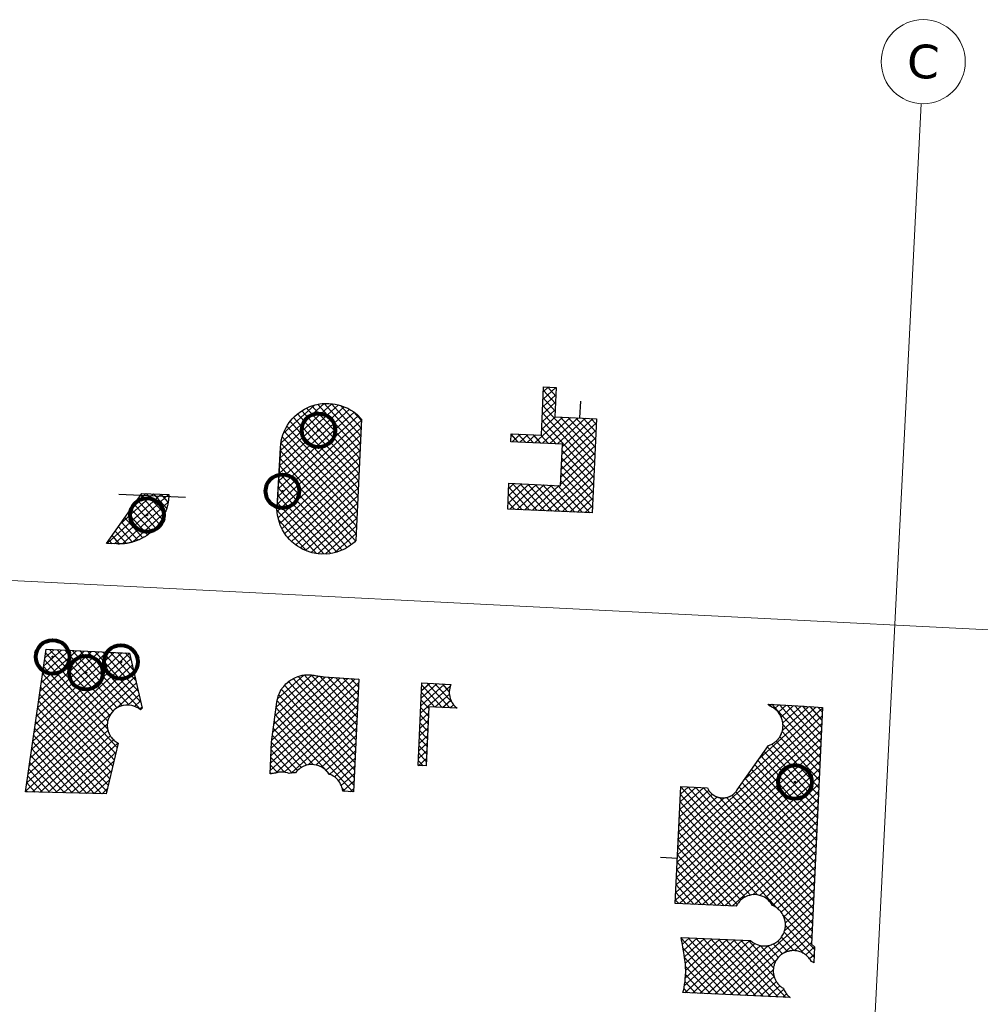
# Model space of a CAD drawing. Header units: millimetres. Extents: x 32690613 to 32693005, y 5343747 to 5344571.
# Tile 9 of 10: x 32692709 to 32692823, y 5344414 to 5344531. Entities that reach past the tile are written whole.
import ezdxf

# ---------------------------------------------------------------- set-up
doc = ezdxf.new("R2010")
doc.units = ezdxf.units.MM
doc.header["$LTSCALE"] = 20
doc.layers.get('0').update_dxf_attribs({"lineweight": 18})
doc.layers.get('DEFPOINTS').update_dxf_attribs({"color": 11, "lineweight": 18})
doc.layers.add('Inf-Bäume möglich_Schraff', color=3, linetype='Continuous')
doc.layers.add('Inf-Bäume möglich_Umriss', color=210, linetype='Continuous')
doc.styles.add('Verdana', font='verdana.ttf')
pattern_1 = [(42.339426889, (28434719.5248, -168960.66456), (-0.4276860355, 0.46937155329), []), (132.339426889, (28434719.5248, -168960.66456), (-0.46937155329, -0.4276860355), [])]

# ---------------------------------------------------------------- blocks, each defined once
blk = doc.blocks.new('Möglicher Baum')
at = {"lineweight": 80}
blk.add_circle((0, 0), 2, dxfattribs=at)
blk.add_circle((0, 0), 0.1)
blk = doc.blocks.new('A$C78070446')
for p, q in [((4470104.68, 5343035.69), (4470092.34, 5342898.17)), ((4469505.56, 5343027.12), (4470255.14, 5342959.86))]:
    blk.add_line(p, q)
blk.add_circle((4470105.13, 5343040.67), 5)
at = {"insert": (4470105.13, 5343040.67), "char_height": 4, "attachment_point": 5, "rotation": 354.86, "line_spacing_factor": 0.252012, "style": 'Verdana'}
blk.add_mtext('C', dxfattribs=at)

msp = doc.modelspace()

# ---------------------------------------------------------------- hatches: boundary and pattern name
at = {"layer": 'Inf-Bäume möglich_Schraff'}
h = msp.add_hatch(dxfattribs=at)
h.set_pattern_fill('ANSI37', color=256, scale=0.2, angle=2.2375)
h.set_pattern_definition(pattern_1)
h.paths.add_polyline_path([(32692770.84, 5344487.61), (32692772.34, 5344487.54), (32692772.18, 5344484.06), (32692777.14, 5344483.83), (32692776.62, 5344472.64), (32692766.57, 5344473.1), (32692766.71, 5344476.16), (32692772.86, 5344475.87), (32692773.09, 5344480.81), (32692766.94, 5344481.1), (32692766.98, 5344482.04), (32692770.57, 5344481.88)])
h = msp.add_hatch(dxfattribs=at)
h.set_pattern_fill('ANSI37', color=256, scale=0.2, angle=2.2375)
h.set_pattern_definition(pattern_1)
edge = h.paths.add_edge_path()
edge.add_line((32692748.51, 5344469.34), (32692748.35, 5344469.16))
edge.add_line((32692748.35, 5344469.16), (32692748.14, 5344468.98))
edge.add_line((32692748.14, 5344468.98), (32692747.9, 5344468.79))
edge.add_line((32692747.9, 5344468.79), (32692747.61, 5344468.6))
edge.add_line((32692747.61, 5344468.6), (32692747.25, 5344468.38))
edge.add_line((32692747.25, 5344468.38), (32692746.96, 5344468.24))
edge.add_line((32692746.96, 5344468.24), (32692746.54, 5344468.07))
edge.add_line((32692746.54, 5344468.07), (32692746.25, 5344467.97))
edge.add_line((32692746.25, 5344467.97), (32692745.78, 5344467.85))
edge.add_line((32692745.78, 5344467.85), (32692745.44, 5344467.79))
edge.add_line((32692745.44, 5344467.79), (32692745, 5344467.75))
edge.add_line((32692745, 5344467.75), (32692744.63, 5344467.76))
edge.add_line((32692744.63, 5344467.76), (32692744.4, 5344467.74))
edge.add_line((32692744.4, 5344467.74), (32692744.06, 5344467.77))
edge.add_line((32692744.06, 5344467.77), (32692743.75, 5344467.81))
edge.add_line((32692743.75, 5344467.81), (32692743.57, 5344467.84))
edge.add_line((32692743.57, 5344467.84), (32692743.31, 5344467.9))
edge.add_line((32692743.31, 5344467.9), (32692743.09, 5344467.96))
edge.add_line((32692743.09, 5344467.96), (32692742.77, 5344468.07))
edge.add_line((32692742.77, 5344468.07), (32692742.44, 5344468.2))
edge.add_line((32692742.44, 5344468.2), (32692742.16, 5344468.33))
edge.add_line((32692742.16, 5344468.33), (32692741.87, 5344468.52))
edge.add_line((32692741.87, 5344468.52), (32692741.57, 5344468.68))
edge.add_line((32692741.57, 5344468.68), (32692741.31, 5344468.87))
edge.add_line((32692741.31, 5344468.87), (32692740.92, 5344469.2))
edge.add_line((32692740.92, 5344469.2), (32692740.63, 5344469.48))
edge.add_line((32692740.63, 5344469.48), (32692740.4, 5344469.74))
edge.add_line((32692740.4, 5344469.74), (32692740.25, 5344469.93))
edge.add_line((32692740.25, 5344469.93), (32692740.05, 5344470.22))
edge.add_line((32692740.05, 5344470.22), (32692739.93, 5344470.41))
edge.add_line((32692739.93, 5344470.41), (32692739.81, 5344470.62))
edge.add_line((32692739.81, 5344470.62), (32692739.68, 5344470.87))
edge.add_line((32692739.68, 5344470.87), (32692739.54, 5344471.19))
edge.add_line((32692739.54, 5344471.19), (32692739.43, 5344471.5))
edge.add_line((32692739.43, 5344471.5), (32692739.35, 5344471.76))
edge.add_line((32692739.35, 5344471.76), (32692739.27, 5344472.07))
edge.add_line((32692739.27, 5344472.07), (32692739.21, 5344472.39))
edge.add_line((32692739.21, 5344472.39), (32692739.18, 5344472.65))
edge.add_line((32692739.18, 5344472.65), (32692739.14, 5344473.13))
edge.add_line((32692739.14, 5344473.13), (32692739.16, 5344473.34))
edge.add_line((32692739.16, 5344473.34), (32692739.56, 5344480.39))
edge.add_line((32692739.56, 5344480.39), (32692739.66, 5344481.19))
edge.add_line((32692739.66, 5344481.19), (32692739.76, 5344481.63))
edge.add_line((32692739.76, 5344481.63), (32692739.86, 5344481.93))
edge.add_line((32692739.86, 5344481.93), (32692740.03, 5344482.39))
edge.add_line((32692740.03, 5344482.39), (32692740.19, 5344482.71))
edge.add_line((32692740.19, 5344482.71), (32692740.4, 5344483.08))
edge.add_line((32692740.4, 5344483.08), (32692740.61, 5344483.39))
edge.add_line((32692740.61, 5344483.39), (32692740.95, 5344483.81))
edge.add_line((32692740.95, 5344483.81), (32692741.23, 5344484.1))
edge.add_line((32692741.23, 5344484.1), (32692741.54, 5344484.38))
edge.add_line((32692741.54, 5344484.38), (32692741.97, 5344484.7))
edge.add_line((32692741.97, 5344484.7), (32692742.43, 5344484.98))
edge.add_line((32692742.43, 5344484.98), (32692743.04, 5344485.27))
edge.add_line((32692743.04, 5344485.27), (32692743.67, 5344485.48))
edge.add_line((32692743.67, 5344485.48), (32692744.22, 5344485.59))
edge.add_line((32692744.22, 5344485.59), (32692744.52, 5344485.63))
edge.add_line((32692744.52, 5344485.63), (32692744.82, 5344485.65))
edge.add_line((32692744.82, 5344485.65), (32692745.32, 5344485.63))
edge.add_line((32692745.32, 5344485.63), (32692745.76, 5344485.61))
edge.add_line((32692745.76, 5344485.61), (32692746.06, 5344485.57))
edge.add_line((32692746.06, 5344485.57), (32692746.41, 5344485.49))
edge.add_line((32692746.41, 5344485.49), (32692746.83, 5344485.37))
edge.add_line((32692746.83, 5344485.37), (32692747.22, 5344485.22))
edge.add_line((32692747.22, 5344485.22), (32692747.56, 5344485.07))
edge.add_line((32692747.56, 5344485.07), (32692747.91, 5344484.87))
edge.add_line((32692747.91, 5344484.87), (32692748.27, 5344484.64))
edge.add_line((32692748.27, 5344484.64), (32692748.72, 5344484.28))
edge.add_line((32692748.72, 5344484.28), (32692749.14, 5344483.82))
edge.add_line((32692749.14, 5344483.82), (32692749.19, 5344483.82))
edge.add_line((32692749.18, 5344483.77), (32692748.51, 5344469.34))
h = msp.add_hatch(dxfattribs=at)
h.set_pattern_fill('ANSI37', color=256, scale=0.2, angle=2.2375)
h.set_pattern_definition(pattern_1)
h.paths.add_polyline_path([(32692723.07, 5344474.96), (32692726.3, 5344474.81), (32692726.29, 5344474.57), (32692726.28, 5344474.46), (32692726.27, 5344474.35), (32692726.26, 5344474.23), (32692726.24, 5344474.09), (32692726.23, 5344473.98), (32692726.21, 5344473.88), (32692726.19, 5344473.75), (32692726.17, 5344473.66), (32692726.13, 5344473.5), (32692726.11, 5344473.4), (32692726.09, 5344473.34), (32692726.06, 5344473.24), (32692726.04, 5344473.17), (32692726.02, 5344473.11), (32692726, 5344473.03), (32692725.97, 5344472.96), (32692725.95, 5344472.89), (32692725.92, 5344472.82), (32692725.9, 5344472.75), (32692725.87, 5344472.67), (32692725.83, 5344472.59), (32692725.81, 5344472.53), (32692725.76, 5344472.43), (32692725.73, 5344472.36), (32692725.7, 5344472.29), (32692725.66, 5344472.22), (32692725.62, 5344472.14), (32692725.58, 5344472.05), (32692725.53, 5344471.97), (32692725.47, 5344471.86), (32692725.41, 5344471.78), (32692725.34, 5344471.66), (32692725.25, 5344471.52), (32692725.14, 5344471.36), (32692725.03, 5344471.22), (32692724.93, 5344471.1), (32692724.85, 5344471.01), (32692724.76, 5344470.91), (32692724.67, 5344470.8), (32692724.56, 5344470.69), (32692724.45, 5344470.58), (32692724.34, 5344470.48), (32692724.13, 5344470.3), (32692723.99, 5344470.19), (32692723.87, 5344470.1), (32692723.87, 5344470.1), (32692723.74, 5344470.01), (32692723.69, 5344469.97), (32692723.61, 5344469.92), (32692723.55, 5344469.88), (32692723.5, 5344469.85), (32692723.43, 5344469.8), (32692723.37, 5344469.77), (32692723.31, 5344469.74), (32692723.2, 5344469.68), (32692723.11, 5344469.62), (32692723.06, 5344469.6), (32692722.98, 5344469.56), (32692722.89, 5344469.52), (32692722.83, 5344469.49), (32692722.75, 5344469.45), (32692722.68, 5344469.42), (32692722.62, 5344469.4), (32692722.54, 5344469.36), (32692722.41, 5344469.31), (32692722.3, 5344469.27), (32692722.23, 5344469.25), (32692722.15, 5344469.23), (32692722.06, 5344469.2), (32692721.93, 5344469.16), (32692721.82, 5344469.13), (32692721.72, 5344469.11), (32692721.65, 5344469.09), (32692721.56, 5344469.07), (32692721.47, 5344469.05), (32692721.37, 5344469.03), (32692721.28, 5344469.02), (32692721.18, 5344469), (32692721.08, 5344468.99), (32692721, 5344468.98), (32692720.93, 5344468.97), (32692720.8, 5344468.96), (32692720.72, 5344468.96), (32692720.61, 5344468.95), (32692720.52, 5344468.95), (32692720.47, 5344468.95), (32692720.39, 5344468.94), (32692720.3, 5344468.94), (32692720.24, 5344468.95), (32692720.14, 5344468.95), (32692720.07, 5344468.95), (32692718.88, 5344469.01)])
h = msp.add_hatch(dxfattribs=at)
h.set_pattern_fill('ANSI37', color=256, scale=0.2, angle=2.2375)
h.set_pattern_definition(pattern_1)
h.paths.add_polyline_path([(32692711.7, 5344456.42), (32692721.63, 5344455.96), (32692723.14, 5344449.44), (32692722.91, 5344449.24), (32692722.68, 5344449.41), (32692722.42, 5344449.55), (32692722.14, 5344449.67), (32692721.91, 5344449.73), (32692721.5, 5344449.79), (32692721.18, 5344449.79), (32692720.88, 5344449.74), (32692720.6, 5344449.66), (32692720.36, 5344449.57), (32692720.15, 5344449.46), (32692719.96, 5344449.33), (32692719.8, 5344449.21), (32692719.71, 5344449.13), (32692719.55, 5344448.96), (32692719.4, 5344448.75), (32692719.28, 5344448.57), (32692719.18, 5344448.35), (32692719.09, 5344448.12), (32692719.01, 5344447.82), (32692718.99, 5344447.6), (32692718.98, 5344447.5), (32692718.98, 5344447.42), (32692718.98, 5344447.31), (32692718.98, 5344447.19), (32692719, 5344447.07), (32692719.01, 5344446.97), (32692719.03, 5344446.86), (32692719.07, 5344446.74), (32692719.1, 5344446.62), (32692719.14, 5344446.53), (32692719.19, 5344446.4), (32692719.23, 5344446.31), (32692719.27, 5344446.25), (32692719.31, 5344446.17), (32692719.35, 5344446.1), (32692719.4, 5344446.03), (32692719.48, 5344445.92), (32692719.57, 5344445.81), (32692719.66, 5344445.72), (32692719.74, 5344445.64), (32692719.8, 5344445.58), (32692719.91, 5344445.49), (32692720.02, 5344445.42), (32692720.02, 5344445.42), (32692720.14, 5344445.34), (32692720.27, 5344445.26), (32692718.84, 5344439.24), (32692709.25, 5344439.48)])
h = msp.add_hatch(dxfattribs=at)
h.set_pattern_fill('ANSI37', color=256, scale=0.2, angle=2.2375)
h.set_pattern_definition(pattern_1)
h.paths.add_polyline_path([(32692748.25, 5344439.46), (32692746.97, 5344439.54), (32692746.94, 5344439.7), (32692746.92, 5344439.83), (32692746.86, 5344440.05), (32692746.8, 5344440.21), (32692746.71, 5344440.4), (32692746.6, 5344440.58), (32692746.49, 5344440.75), (32692746.36, 5344440.91), (32692746.24, 5344441.04), (32692746.09, 5344441.17), (32692745.98, 5344441.26), (32692745.83, 5344441.36), (32692745.68, 5344441.45), (32692745.51, 5344441.54), (32692745.29, 5344441.55), (32692745.24, 5344441.69), (32692745.21, 5344441.74), (32692745.13, 5344441.83), (32692745.08, 5344441.9), (32692745, 5344441.98), (32692744.92, 5344442.06), (32692744.86, 5344442.12), (32692744.75, 5344442.21), (32692744.62, 5344442.3), (32692744.52, 5344442.37), (32692744.4, 5344442.44), (32692744.28, 5344442.5), (32692744.13, 5344442.56), (32692744, 5344442.6), (32692743.84, 5344442.65), (32692743.57, 5344442.7), (32692743.39, 5344442.71), (32692743.13, 5344442.71), (32692742.82, 5344442.67), (32692742.54, 5344442.6), (32692742.27, 5344442.49), (32692741.92, 5344442.29), (32692741.77, 5344442.18), (32692741.61, 5344442.04), (32692741.46, 5344441.88), (32692741.34, 5344441.72), (32692741.13, 5344441.73), (32692741, 5344441.72), (32692740.77, 5344441.7), (32692740.59, 5344441.66), (32692740.38, 5344441.73), (32692740.16, 5344441.78), (32692740.03, 5344441.8), (32692739.9, 5344441.82), (32692739.82, 5344441.82), (32692739.67, 5344441.82), (32692739.53, 5344441.82), (32692739.38, 5344441.8), (32692739.23, 5344441.77), (32692739.11, 5344441.75), (32692739.02, 5344441.72), (32692738.98, 5344441.71), (32692738.9, 5344441.68), (32692738.83, 5344441.68), (32692738.7, 5344441.67), (32692738.64, 5344441.66), (32692738.6, 5344441.66), (32692738.54, 5344441.65), (32692738.49, 5344441.64), (32692738.45, 5344441.63), (32692738.4, 5344441.62), (32692738.36, 5344441.61), (32692738.33, 5344441.6), (32692738.51, 5344445.37), (32692739.14, 5344450.13), (32692739.18, 5344450.39), (32692739.23, 5344450.61), (32692739.3, 5344450.84), (32692739.38, 5344451.06), (32692739.45, 5344451.22), (32692739.54, 5344451.42), (32692739.65, 5344451.59), (32692739.65, 5344451.61), (32692739.74, 5344451.75), (32692739.83, 5344451.87), (32692739.94, 5344452.02), (32692740.07, 5344452.17), (32692740.19, 5344452.3), (32692740.35, 5344452.45), (32692740.5, 5344452.57), (32692740.64, 5344452.68), (32692740.76, 5344452.76), (32692740.9, 5344452.85), (32692741.03, 5344452.92), (32692741.12, 5344452.97), (32692741.28, 5344453.05), (32692741.62, 5344453.19), (32692741.89, 5344453.28), (32692742.13, 5344453.33), (32692742.29, 5344453.36), (32692742.45, 5344453.38), (32692742.6, 5344453.4), (32692742.72, 5344453.4), (32692742.84, 5344453.4), (32692742.96, 5344453.4), (32692743.08, 5344453.39), (32692743.21, 5344453.38), (32692743.31, 5344453.36), (32692743.42, 5344453.35), (32692743.53, 5344453.33), (32692743.66, 5344453.31), (32692743.81, 5344453.28), (32692743.98, 5344453.26), (32692744.08, 5344453.24), (32692744.25, 5344453.22), (32692744.37, 5344453.2), (32692744.51, 5344453.17), (32692744.63, 5344453.16), (32692744.74, 5344453.14), (32692748.87, 5344452.89)])
h = msp.add_hatch(dxfattribs=at)
h.set_pattern_fill('ANSI37', color=256, scale=0.2, angle=2.2375)
h.set_pattern_definition(pattern_1)
h.paths.add_polyline_path([(32692756.36, 5344452.42), (32692759.82, 5344452.25), (32692759.72, 5344451.99), (32692759.64, 5344451.62), (32692759.63, 5344451.41), (32692759.63, 5344451.17), (32692759.67, 5344450.83), (32692759.74, 5344450.56), (32692759.85, 5344450.28), (32692759.97, 5344450.06), (32692760.12, 5344449.84), (32692760.28, 5344449.65), (32692760.55, 5344449.41), (32692757.19, 5344449.57), (32692756.87, 5344442.55), (32692755.91, 5344442.59)])
h = msp.add_hatch(dxfattribs=at)
h.set_pattern_fill('ANSI37', color=256, scale=0.2, angle=2.2375)
h.set_pattern_definition(pattern_1)
h.paths.add_polyline_path([(32692797.53, 5344449.91), (32692801.75, 5344449.65), (32692801.85, 5344449.63), (32692801.94, 5344449.62), (32692802.01, 5344449.61), (32692802.08, 5344449.61), (32692802.15, 5344449.6), (32692802.23, 5344449.6), (32692802.31, 5344449.6), (32692802.42, 5344449.61), (32692803.99, 5344449.51), (32692802.69, 5344421.37), (32692803.02, 5344421.05), (32692802.94, 5344419.16), (32692802.82, 5344419.22), (32692802.66, 5344419.29), (32692802.55, 5344419.49), (32692802.45, 5344419.63), (32692802.35, 5344419.76), (32692802.21, 5344419.91), (32692802.13, 5344419.98), (32692802.03, 5344420.07), (32692801.92, 5344420.15), (32692801.84, 5344420.21), (32692801.66, 5344420.31), (32692801.58, 5344420.36), (32692801.48, 5344420.4), (32692801.33, 5344420.46), (32692801.21, 5344420.5), (32692801.09, 5344420.53), (32692800.95, 5344420.56), (32692800.83, 5344420.58), (32692800.75, 5344420.59), (32692800.64, 5344420.6), (32692800.51, 5344420.6), (32692800.41, 5344420.6), (32692800.28, 5344420.59), (32692800.19, 5344420.58), (32692800.12, 5344420.57), (32692800.05, 5344420.55), (32692799.97, 5344420.54), (32692799.89, 5344420.51), (32692799.79, 5344420.49), (32692799.7, 5344420.46), (32692799.63, 5344420.43), (32692799.54, 5344420.39), (32692799.47, 5344420.36), (32692799.41, 5344420.32), (32692799.34, 5344420.29), (32692799.22, 5344420.22), (32692799.12, 5344420.15), (32692799.04, 5344420.09), (32692798.97, 5344420.03), (32692798.9, 5344419.97), (32692798.81, 5344419.88), (32692798.74, 5344419.8), (32692798.67, 5344419.73), (32692798.61, 5344419.64), (32692798.52, 5344419.52), (32692798.49, 5344419.47), (32692798.46, 5344419.42), (32692798.43, 5344419.37), (32692798.39, 5344419.3), (32692798.35, 5344419.21), (32692798.3, 5344419.1), (32692798.27, 5344419.02), (32692798.24, 5344418.95), (32692798.22, 5344418.85), (32692798.19, 5344418.75), (32692798.17, 5344418.67), (32692798.16, 5344418.61), (32692798.15, 5344418.52), (32692798.14, 5344418.43), (32692798.13, 5344418.31), (32692798.13, 5344418.21), (32692798.13, 5344418.13), (32692798.13, 5344418.05), (32692798.14, 5344417.9), (32692798.16, 5344417.81), (32692798.18, 5344417.71), (32692798.2, 5344417.61), (32692798.24, 5344417.48), (32692798.28, 5344417.35), (32692798.35, 5344417.19), (32692798.4, 5344417.09), (32692798.43, 5344417.03), (32692798.49, 5344416.94), (32692798.55, 5344416.84), (32692798.59, 5344416.78), (32692798.67, 5344416.67), (32692798.74, 5344416.59), (32692798.85, 5344416.48), (32692798.92, 5344416.42), (32692799, 5344416.35), (32692799.08, 5344416.29), (32692799.15, 5344416.23), (32692799.22, 5344416.19), (32692799.33, 5344416.12), (32692799.4, 5344415.97), (32692799.4, 5344415.97), (32692799.47, 5344415.81), (32692799.53, 5344415.71), (32692799.61, 5344415.58), (32692799.67, 5344415.5), (32692799.75, 5344415.4), (32692799.84, 5344415.3), (32692799.94, 5344415.19), (32692800.01, 5344415.13), (32692800.08, 5344415.07), (32692800.15, 5344415.02), (32692787.4, 5344415.61), (32692787.49, 5344415.99), (32692787.54, 5344416.22), (32692787.58, 5344416.62), (32692787.65, 5344416.93), (32692787.67, 5344417.2), (32692787.71, 5344417.66), (32692787.71, 5344417.7), (32692787.72, 5344418.05), (32692787.72, 5344418.26), (32692787.71, 5344418.52), (32692787.7, 5344418.74), (32692787.68, 5344419.01), (32692787.65, 5344419.28), (32692787.63, 5344419.5), (32692787.59, 5344419.75), (32692787.49, 5344420.37), (32692787.42, 5344420.77), (32692787.37, 5344421.05), (32692787.33, 5344421.29), (32692787.29, 5344421.58), (32692787.24, 5344421.84), (32692787.19, 5344422.17), (32692795.42, 5344421.79), (32692795.72, 5344421.57), (32692796.01, 5344421.41), (32692796.2, 5344421.32), (32692796.33, 5344421.28), (32692796.55, 5344421.22), (32692796.74, 5344421.19), (32692796.96, 5344421.18), (32692797.1, 5344421.16), (32692797.28, 5344421.17), (32692797.46, 5344421.19), (32692797.58, 5344421.22), (32692797.77, 5344421.26), (32692797.9, 5344421.3), (32692798.02, 5344421.35), (32692798.17, 5344421.41), (32692798.3, 5344421.48), (32692798.45, 5344421.57), (32692798.55, 5344421.64), (32692798.68, 5344421.74), (32692798.75, 5344421.8), (32692798.83, 5344421.88), (32692798.9, 5344421.96), (32692798.98, 5344422.04), (32692799.06, 5344422.13), (32692799.12, 5344422.23), (32692799.2, 5344422.34), (32692799.27, 5344422.47), (32692799.33, 5344422.58), (32692799.38, 5344422.69), (32692799.41, 5344422.75), (32692799.44, 5344422.86), (32692799.48, 5344422.96), (32692799.51, 5344423.09), (32692799.53, 5344423.2), (32692799.55, 5344423.3), (32692799.57, 5344423.42), (32692799.57, 5344423.55), (32692799.58, 5344423.67), (32692799.57, 5344423.78), (32692799.57, 5344423.9), (32692799.55, 5344424.01), (32692799.54, 5344424.1), (32692799.52, 5344424.18), (32692799.5, 5344424.28), (32692799.47, 5344424.39), (32692799.44, 5344424.48), (32692799.4, 5344424.59), (32692799.37, 5344424.65), (32692799.33, 5344424.74), (32692799.28, 5344424.85), (32692799.23, 5344424.94), (32692799.17, 5344425.03), (32692799.1, 5344425.13), (32692799.02, 5344425.24), (32692798.95, 5344425.32), (32692798.88, 5344425.4), (32692798.81, 5344425.46), (32692798.72, 5344425.55), (32692798.64, 5344425.61), (32692798.55, 5344425.68), (32692798.45, 5344425.75), (32692798.35, 5344425.81), (32692798.24, 5344425.88), (32692798.14, 5344425.93), (32692798.04, 5344425.97), (32692797.91, 5344426.18), (32692797.8, 5344426.34), (32692797.69, 5344426.46), (32692797.53, 5344426.63), (32692797.37, 5344426.76), (32692797.37, 5344426.76), (32692797.09, 5344426.95), (32692796.89, 5344427.05), (32692796.67, 5344427.13), (32692796.23, 5344427.24), (32692795.88, 5344427.26), (32692795.53, 5344427.23), (32692795.29, 5344427.17), (32692795.07, 5344427.1), (32692794.85, 5344427.01), (32692794.68, 5344426.92), (32692794.68, 5344426.92), (32692794.49, 5344426.79), (32692794.42, 5344426.74), (32692794.36, 5344426.68), (32692794.24, 5344426.58), (32692794.18, 5344426.52), (32692794.12, 5344426.45), (32692794.06, 5344426.39), (32692794, 5344426.3), (32692793.93, 5344426.21), (32692793.88, 5344426.14), (32692793.83, 5344426.05), (32692793.8, 5344425.99), (32692793.8, 5344425.96), (32692793.8, 5344425.99), (32692793.78, 5344425.96), (32692793.77, 5344425.94), (32692793.75, 5344425.91), (32692793.74, 5344425.87), (32692786.49, 5344426.21), (32692787.14, 5344440.11), (32692790.3, 5344439.96), (32692790.38, 5344439.79), (32692790.44, 5344439.7), (32692790.49, 5344439.61), (32692790.57, 5344439.52), (32692790.64, 5344439.43), (32692790.79, 5344439.28), (32692790.87, 5344439.2), (32692791.06, 5344439.08), (32692791.07, 5344439.08), (32692791.1, 5344439.04), (32692791.15, 5344439.01), (32692791.18, 5344438.99), (32692791.21, 5344438.98), (32692791.24, 5344438.96), (32692791.31, 5344438.93), (32692791.35, 5344438.92), (32692791.38, 5344438.9), (32692791.43, 5344438.88), (32692791.46, 5344438.87), (32692791.51, 5344438.85), (32692791.58, 5344438.83), (32692791.64, 5344438.82), (32692791.78, 5344438.79), (32692791.85, 5344438.77), (32692791.93, 5344438.76), (32692791.97, 5344438.76), (32692792.05, 5344438.75), (32692792.11, 5344438.75), (32692792.18, 5344438.75), (32692792.23, 5344438.75), (32692792.27, 5344438.76), (32692792.35, 5344438.76), (32692792.43, 5344438.77), (32692792.5, 5344438.79), (32692792.57, 5344438.8), (32692792.65, 5344438.82), (32692792.74, 5344438.84), (32692792.8, 5344438.87), (32692792.87, 5344438.89), (32692792.93, 5344438.92), (32692793, 5344438.95), (32692793.05, 5344438.97), (32692793.1, 5344439), (32692793.19, 5344439.05), (32692793.25, 5344439.09), (32692793.3, 5344439.13), (32692793.35, 5344439.16), (32692793.39, 5344439.19), (32692793.43, 5344439.23), (32692793.45, 5344439.25), (32692793.5, 5344439.29), (32692793.54, 5344439.33), (32692793.58, 5344439.37), (32692793.62, 5344439.41), (32692793.65, 5344439.44), (32692793.68, 5344439.48), (32692793.74, 5344439.56), (32692793.76, 5344439.58), (32692793.78, 5344439.61), (32692793.8, 5344439.64), (32692793.82, 5344439.67), (32692793.85, 5344439.72), (32692797.56, 5344444.97), (32692797.69, 5344445.02), (32692797.78, 5344445.06), (32692797.89, 5344445.11), (32692797.96, 5344445.15), (32692798.03, 5344445.18), (32692798.09, 5344445.22), (32692798.14, 5344445.25), (32692798.2, 5344445.29), (32692798.25, 5344445.32), (32692798.31, 5344445.37), (32692798.37, 5344445.42), (32692798.42, 5344445.46), (32692798.49, 5344445.52), (32692798.54, 5344445.57), (32692798.59, 5344445.62), (32692798.64, 5344445.67), (32692798.7, 5344445.74), (32692798.74, 5344445.79), (32692798.77, 5344445.83), (32692798.8, 5344445.87), (32692798.83, 5344445.91), (32692798.86, 5344445.95), (32692798.91, 5344446.03), (32692798.94, 5344446.08), (32692798.97, 5344446.14), (32692798.99, 5344446.17), (32692799.02, 5344446.22), (32692799.04, 5344446.27), (32692799.09, 5344446.37), (32692799.12, 5344446.46), (32692799.16, 5344446.56), (32692799.18, 5344446.63), (32692799.21, 5344446.75), (32692799.23, 5344446.84), (32692799.25, 5344446.91), (32692799.26, 5344446.99), (32692799.27, 5344447.06), (32692799.28, 5344447.15), (32692799.28, 5344447.24), (32692799.29, 5344447.28), (32692799.29, 5344447.4), (32692799.28, 5344447.46), (32692799.28, 5344447.51), (32692799.28, 5344447.57), (32692799.27, 5344447.61), (32692799.27, 5344447.66), (32692799.26, 5344447.72), (32692799.25, 5344447.77), (32692799.24, 5344447.81), (32692799.23, 5344447.87), (32692799.2, 5344448.02), (32692799.16, 5344448.14), (32692799.12, 5344448.25), (32692799.07, 5344448.36), (32692799.03, 5344448.46), (32692798.96, 5344448.58), (32692798.9, 5344448.69), (32692798.82, 5344448.8), (32692798.74, 5344448.91), (32692798.64, 5344449.03), (32692798.58, 5344449.1), (32692798.48, 5344449.19), (32692798.38, 5344449.28), (32692798.23, 5344449.39), (32692798.14, 5344449.45), (32692798.05, 5344449.51), (32692797.85, 5344449.61), (32692797.78, 5344449.65), (32692797.68, 5344449.69), (32692797.63, 5344449.75), (32692797.58, 5344449.84)])

# ---------------------------------------------------------------- linework, layer by layer
at = {"layer": 'Inf-Bäume möglich_Umriss'}
for p, q in [((32692775.21, 5344485.92), (32692775.12, 5344483.92)), ((32692739.56, 5344480.4), (32692739.14, 5344473.13)), ((32692728.29, 5344474.47), (32692720.34, 5344474.84)), ((32692743.21, 5344453.38), (32692744.74, 5344453.14)), ((32692784.74, 5344431.71), (32692786.74, 5344431.61))]:
    msp.add_line(p, q, dxfattribs=at)
for points in [[(32692770.84, 5344487.61), (32692772.34, 5344487.54), (32692772.18, 5344484.06), (32692777.14, 5344483.83), (32692776.62, 5344472.64), (32692766.57, 5344473.1), (32692766.71, 5344476.16), (32692772.86, 5344475.87), (32692773.09, 5344480.81), (32692766.94, 5344481.1), (32692766.98, 5344482.04), (32692770.57, 5344481.88), (32692770.84, 5344487.61)], [(32692748.51, 5344469.34), (32692748.35, 5344469.16), (32692748.14, 5344468.98), (32692747.9, 5344468.79), (32692747.61, 5344468.6), (32692747.25, 5344468.38), (32692746.96, 5344468.24), (32692746.54, 5344468.07), (32692746.25, 5344467.97), (32692745.78, 5344467.85), (32692745.44, 5344467.79), (32692745, 5344467.75), (32692744.63, 5344467.76), (32692744.4, 5344467.74), (32692744.06, 5344467.77), (32692743.75, 5344467.81), (32692743.57, 5344467.84), (32692743.31, 5344467.9), (32692743.09, 5344467.96), (32692742.77, 5344468.07), (32692742.44, 5344468.2), (32692742.16, 5344468.33), (32692741.87, 5344468.52), (32692741.57, 5344468.68), (32692741.31, 5344468.87), (32692740.92, 5344469.2), (32692740.63, 5344469.48), (32692740.4, 5344469.74), (32692740.25, 5344469.93), (32692740.05, 5344470.22), (32692739.93, 5344470.41), (32692739.81, 5344470.62), (32692739.68, 5344470.87), (32692739.54, 5344471.19), (32692739.43, 5344471.5), (32692739.35, 5344471.76), (32692739.27, 5344472.07), (32692739.21, 5344472.39), (32692739.18, 5344472.65), (32692739.14, 5344473.13), (32692739.16, 5344473.34), (32692739.56, 5344480.39), (32692739.66, 5344481.19), (32692739.76, 5344481.63), (32692739.86, 5344481.93), (32692740.03, 5344482.39), (32692740.19, 5344482.71), (32692740.4, 5344483.08), (32692740.61, 5344483.39), (32692740.95, 5344483.81), (32692741.23, 5344484.1), (32692741.54, 5344484.38), (32692741.97, 5344484.7), (32692742.43, 5344484.98), (32692743.04, 5344485.27), (32692743.67, 5344485.48), (32692744.22, 5344485.59), (32692744.52, 5344485.63), (32692744.82, 5344485.65), (32692745.32, 5344485.63), (32692745.76, 5344485.61), (32692746.06, 5344485.57), (32692746.41, 5344485.49), (32692746.83, 5344485.37), (32692747.22, 5344485.22), (32692747.56, 5344485.07), (32692747.91, 5344484.87), (32692748.27, 5344484.64), (32692748.72, 5344484.28), (32692749.14, 5344483.82), (32692749.14, 5344483.82), (32692749.19, 5344483.82)], [(32692749.18, 5344483.77), (32692748.51, 5344469.34)], [(32692723.07, 5344474.96), (32692726.3, 5344474.81), (32692726.29, 5344474.57), (32692726.28, 5344474.46), (32692726.27, 5344474.35), (32692726.26, 5344474.23), (32692726.24, 5344474.09), (32692726.23, 5344473.98), (32692726.21, 5344473.88), (32692726.19, 5344473.75), (32692726.17, 5344473.66), (32692726.13, 5344473.5), (32692726.11, 5344473.4), (32692726.09, 5344473.34), (32692726.06, 5344473.24), (32692726.04, 5344473.17), (32692726.02, 5344473.11), (32692726, 5344473.03), (32692725.97, 5344472.96), (32692725.95, 5344472.89), (32692725.92, 5344472.82), (32692725.9, 5344472.75), (32692725.87, 5344472.67), (32692725.83, 5344472.59), (32692725.81, 5344472.53), (32692725.76, 5344472.43), (32692725.73, 5344472.36), (32692725.7, 5344472.29), (32692725.66, 5344472.22), (32692725.62, 5344472.14), (32692725.58, 5344472.05), (32692725.53, 5344471.97), (32692725.47, 5344471.86), (32692725.41, 5344471.78), (32692725.34, 5344471.66), (32692725.25, 5344471.52), (32692725.14, 5344471.36), (32692725.03, 5344471.22), (32692724.93, 5344471.1), (32692724.85, 5344471.01), (32692724.76, 5344470.91), (32692724.67, 5344470.8), (32692724.56, 5344470.69), (32692724.45, 5344470.58), (32692724.34, 5344470.48), (32692724.34, 5344470.48), (32692724.13, 5344470.3), (32692723.99, 5344470.19), (32692723.87, 5344470.1), (32692723.87, 5344470.1), (32692723.74, 5344470.01), (32692723.69, 5344469.97), (32692723.61, 5344469.92), (32692723.55, 5344469.88), (32692723.5, 5344469.85), (32692723.43, 5344469.8), (32692723.37, 5344469.77), (32692723.31, 5344469.74), (32692723.2, 5344469.68), (32692723.11, 5344469.62), (32692723.06, 5344469.6), (32692722.98, 5344469.56), (32692722.89, 5344469.52), (32692722.83, 5344469.49), (32692722.75, 5344469.45), (32692722.68, 5344469.42), (32692722.62, 5344469.4), (32692722.54, 5344469.36), (32692722.41, 5344469.31), (32692722.3, 5344469.27), (32692722.23, 5344469.25), (32692722.15, 5344469.23), (32692722.06, 5344469.2), (32692721.93, 5344469.16), (32692721.82, 5344469.13), (32692721.72, 5344469.11), (32692721.65, 5344469.09), (32692721.56, 5344469.07), (32692721.47, 5344469.05), (32692721.37, 5344469.03), (32692721.28, 5344469.02), (32692721.18, 5344469), (32692721.08, 5344468.99), (32692721, 5344468.98), (32692720.93, 5344468.97), (32692720.8, 5344468.96), (32692720.72, 5344468.96), (32692720.61, 5344468.95), (32692720.52, 5344468.95), (32692720.47, 5344468.95), (32692720.39, 5344468.94), (32692720.3, 5344468.94), (32692720.24, 5344468.95), (32692720.14, 5344468.95), (32692720.07, 5344468.95), (32692718.88, 5344469.01), (32692723.07, 5344474.96)], [(32692711.7, 5344456.42), (32692721.63, 5344455.96), (32692723.14, 5344449.44), (32692722.91, 5344449.24), (32692722.68, 5344449.41), (32692722.42, 5344449.55), (32692722.14, 5344449.67), (32692721.91, 5344449.73), (32692721.5, 5344449.79), (32692721.18, 5344449.79), (32692720.88, 5344449.74), (32692720.6, 5344449.66), (32692720.36, 5344449.57), (32692720.15, 5344449.46), (32692719.96, 5344449.33), (32692719.8, 5344449.21), (32692719.71, 5344449.13), (32692719.55, 5344448.96), (32692719.4, 5344448.75), (32692719.28, 5344448.57), (32692719.18, 5344448.35), (32692719.09, 5344448.12), (32692719.01, 5344447.82), (32692718.99, 5344447.6), (32692718.98, 5344447.5), (32692718.98, 5344447.42), (32692718.98, 5344447.31), (32692718.98, 5344447.19), (32692719, 5344447.07), (32692719.01, 5344446.97), (32692719.03, 5344446.86), (32692719.07, 5344446.74), (32692719.1, 5344446.62), (32692719.14, 5344446.53), (32692719.19, 5344446.4), (32692719.23, 5344446.31), (32692719.27, 5344446.25), (32692719.31, 5344446.17), (32692719.35, 5344446.1), (32692719.4, 5344446.03), (32692719.48, 5344445.92), (32692719.57, 5344445.81), (32692719.66, 5344445.72), (32692719.74, 5344445.64), (32692719.8, 5344445.58), (32692719.91, 5344445.49), (32692720.02, 5344445.42), (32692720.02, 5344445.42), (32692720.14, 5344445.34), (32692720.27, 5344445.26), (32692718.84, 5344439.24), (32692709.25, 5344439.48), (32692711.7, 5344456.42)], [(32692748.25, 5344439.46), (32692746.97, 5344439.54), (32692746.94, 5344439.7), (32692746.92, 5344439.83), (32692746.86, 5344440.05), (32692746.8, 5344440.21), (32692746.71, 5344440.4), (32692746.6, 5344440.58), (32692746.49, 5344440.75), (32692746.36, 5344440.91), (32692746.24, 5344441.04), (32692746.09, 5344441.17), (32692745.98, 5344441.26), (32692745.83, 5344441.36), (32692745.68, 5344441.45), (32692745.51, 5344441.54), (32692745.29, 5344441.55), (32692745.24, 5344441.69), (32692745.21, 5344441.74), (32692745.13, 5344441.83), (32692745.08, 5344441.9), (32692745, 5344441.98), (32692744.92, 5344442.06), (32692744.86, 5344442.12), (32692744.75, 5344442.21), (32692744.62, 5344442.3), (32692744.52, 5344442.37), (32692744.4, 5344442.44), (32692744.28, 5344442.5), (32692744.13, 5344442.56), (32692744, 5344442.6), (32692743.84, 5344442.65), (32692743.57, 5344442.7), (32692743.39, 5344442.71), (32692743.13, 5344442.71), (32692742.82, 5344442.67), (32692742.54, 5344442.6), (32692742.27, 5344442.49), (32692741.92, 5344442.29), (32692741.77, 5344442.18), (32692741.61, 5344442.04), (32692741.46, 5344441.88), (32692741.34, 5344441.72), (32692741.13, 5344441.73), (32692741, 5344441.72), (32692740.77, 5344441.7), (32692740.59, 5344441.66), (32692740.38, 5344441.73), (32692740.16, 5344441.78), (32692740.03, 5344441.8), (32692739.9, 5344441.82), (32692739.82, 5344441.82), (32692739.67, 5344441.82), (32692739.53, 5344441.82), (32692739.38, 5344441.8), (32692739.23, 5344441.77), (32692739.11, 5344441.75), (32692739.11, 5344441.75), (32692739.11, 5344441.75), (32692739.02, 5344441.72), (32692738.98, 5344441.71), (32692738.9, 5344441.68), (32692738.83, 5344441.68), (32692738.7, 5344441.67), (32692738.64, 5344441.66), (32692738.6, 5344441.66), (32692738.54, 5344441.65), (32692738.49, 5344441.64), (32692738.45, 5344441.63), (32692738.4, 5344441.62), (32692738.36, 5344441.61), (32692738.33, 5344441.6), (32692738.51, 5344445.37), (32692739.14, 5344450.13), (32692739.18, 5344450.39), (32692739.23, 5344450.61), (32692739.3, 5344450.84), (32692739.38, 5344451.06), (32692739.45, 5344451.22), (32692739.54, 5344451.42), (32692739.65, 5344451.59), (32692739.65, 5344451.61), (32692739.74, 5344451.75), (32692739.83, 5344451.87), (32692739.94, 5344452.02), (32692740.07, 5344452.17), (32692740.19, 5344452.3), (32692740.35, 5344452.45), (32692740.5, 5344452.57), (32692740.64, 5344452.68), (32692740.76, 5344452.76), (32692740.9, 5344452.85), (32692741.03, 5344452.92), (32692741.12, 5344452.97), (32692741.28, 5344453.05), (32692741.62, 5344453.19), (32692741.89, 5344453.28), (32692742.13, 5344453.33), (32692742.29, 5344453.36), (32692742.45, 5344453.38), (32692742.6, 5344453.4), (32692742.72, 5344453.4), (32692742.84, 5344453.4), (32692742.96, 5344453.4), (32692743.08, 5344453.39), (32692743.21, 5344453.38), (32692743.31, 5344453.36), (32692743.42, 5344453.35), (32692743.53, 5344453.33), (32692743.66, 5344453.31), (32692743.81, 5344453.28), (32692743.98, 5344453.26), (32692744.08, 5344453.24), (32692744.25, 5344453.22), (32692744.37, 5344453.2), (32692744.51, 5344453.17), (32692744.63, 5344453.16), (32692744.74, 5344453.14), (32692748.87, 5344452.89), (32692748.25, 5344439.46)], [(32692756.36, 5344452.42), (32692759.82, 5344452.25), (32692759.72, 5344451.99), (32692759.64, 5344451.62), (32692759.63, 5344451.41), (32692759.63, 5344451.17), (32692759.67, 5344450.83), (32692759.74, 5344450.56), (32692759.85, 5344450.28), (32692759.97, 5344450.06), (32692760.12, 5344449.84), (32692760.28, 5344449.65), (32692760.55, 5344449.41), (32692757.19, 5344449.57), (32692756.87, 5344442.55), (32692755.91, 5344442.59), (32692756.36, 5344452.42)], [(32692797.53, 5344449.91), (32692801.75, 5344449.65), (32692801.85, 5344449.63), (32692801.94, 5344449.62), (32692802.01, 5344449.61), (32692802.08, 5344449.61), (32692802.15, 5344449.6), (32692802.23, 5344449.6), (32692802.31, 5344449.6), (32692802.42, 5344449.61), (32692803.99, 5344449.51), (32692802.69, 5344421.37), (32692803.02, 5344421.05), (32692802.94, 5344419.16), (32692802.82, 5344419.22), (32692802.66, 5344419.29), (32692802.55, 5344419.49), (32692802.45, 5344419.63), (32692802.35, 5344419.76), (32692802.21, 5344419.91), (32692802.13, 5344419.98), (32692802.03, 5344420.07), (32692801.92, 5344420.15), (32692801.84, 5344420.21), (32692801.66, 5344420.31), (32692801.58, 5344420.36), (32692801.48, 5344420.4), (32692801.33, 5344420.46), (32692801.21, 5344420.5), (32692801.09, 5344420.53), (32692800.95, 5344420.56), (32692800.83, 5344420.58), (32692800.75, 5344420.59), (32692800.64, 5344420.6), (32692800.51, 5344420.6), (32692800.41, 5344420.6), (32692800.28, 5344420.59), (32692800.19, 5344420.58), (32692800.12, 5344420.57), (32692800.05, 5344420.55), (32692799.97, 5344420.54), (32692799.89, 5344420.51), (32692799.79, 5344420.49), (32692799.7, 5344420.46), (32692799.63, 5344420.43), (32692799.54, 5344420.39), (32692799.47, 5344420.36), (32692799.41, 5344420.32), (32692799.34, 5344420.29), (32692799.22, 5344420.22), (32692799.12, 5344420.15), (32692799.04, 5344420.09), (32692798.97, 5344420.03), (32692798.9, 5344419.97), (32692798.81, 5344419.88), (32692798.74, 5344419.8), (32692798.67, 5344419.73), (32692798.61, 5344419.64), (32692798.52, 5344419.52), (32692798.49, 5344419.47), (32692798.46, 5344419.42), (32692798.43, 5344419.37), (32692798.39, 5344419.3), (32692798.35, 5344419.21), (32692798.3, 5344419.1), (32692798.27, 5344419.02), (32692798.24, 5344418.95), (32692798.22, 5344418.85), (32692798.19, 5344418.75), (32692798.17, 5344418.67), (32692798.16, 5344418.61), (32692798.15, 5344418.52), (32692798.14, 5344418.43), (32692798.13, 5344418.31), (32692798.13, 5344418.21), (32692798.13, 5344418.13), (32692798.13, 5344418.05), (32692798.14, 5344417.9), (32692798.16, 5344417.81), (32692798.18, 5344417.71), (32692798.2, 5344417.61), (32692798.24, 5344417.48), (32692798.28, 5344417.35), (32692798.35, 5344417.19), (32692798.4, 5344417.09), (32692798.43, 5344417.03), (32692798.49, 5344416.94), (32692798.55, 5344416.84), (32692798.59, 5344416.78), (32692798.67, 5344416.67), (32692798.74, 5344416.59), (32692798.85, 5344416.48), (32692798.92, 5344416.42), (32692799, 5344416.35), (32692799.08, 5344416.29), (32692799.15, 5344416.23), (32692799.22, 5344416.19), (32692799.33, 5344416.12), (32692799.4, 5344415.97), (32692799.4, 5344415.97), (32692799.47, 5344415.81), (32692799.53, 5344415.71), (32692799.61, 5344415.58), (32692799.67, 5344415.5), (32692799.75, 5344415.4), (32692799.84, 5344415.3), (32692799.94, 5344415.19), (32692800.01, 5344415.13), (32692800.08, 5344415.07), (32692800.15, 5344415.02), (32692787.4, 5344415.61), (32692787.49, 5344415.99), (32692787.54, 5344416.22), (32692787.58, 5344416.62), (32692787.65, 5344416.93), (32692787.67, 5344417.2), (32692787.71, 5344417.66), (32692787.71, 5344417.7), (32692787.72, 5344418.05), (32692787.72, 5344418.26), (32692787.71, 5344418.52), (32692787.7, 5344418.74), (32692787.68, 5344419.01), (32692787.65, 5344419.28), (32692787.63, 5344419.5), (32692787.59, 5344419.75), (32692787.49, 5344420.37), (32692787.42, 5344420.77), (32692787.37, 5344421.05), (32692787.33, 5344421.29), (32692787.29, 5344421.58), (32692787.24, 5344421.84), (32692787.19, 5344422.17), (32692795.42, 5344421.79), (32692795.72, 5344421.57), (32692796.01, 5344421.41), (32692796.2, 5344421.32), (32692796.33, 5344421.28), (32692796.55, 5344421.22), (32692796.74, 5344421.19), (32692796.96, 5344421.18), (32692797.1, 5344421.16), (32692797.28, 5344421.17), (32692797.46, 5344421.19), (32692797.58, 5344421.22), (32692797.77, 5344421.26), (32692797.9, 5344421.3), (32692798.02, 5344421.35), (32692798.17, 5344421.41), (32692798.3, 5344421.48), (32692798.45, 5344421.57), (32692798.55, 5344421.64), (32692798.68, 5344421.74), (32692798.75, 5344421.8), (32692798.83, 5344421.88), (32692798.9, 5344421.96), (32692798.98, 5344422.04), (32692799.06, 5344422.13), (32692799.12, 5344422.23), (32692799.2, 5344422.34), (32692799.27, 5344422.47), (32692799.33, 5344422.58), (32692799.38, 5344422.69), (32692799.41, 5344422.75), (32692799.44, 5344422.86), (32692799.48, 5344422.96), (32692799.51, 5344423.09), (32692799.53, 5344423.2), (32692799.55, 5344423.3), (32692799.57, 5344423.42), (32692799.57, 5344423.55), (32692799.58, 5344423.67), (32692799.57, 5344423.78), (32692799.57, 5344423.9), (32692799.55, 5344424.01), (32692799.54, 5344424.1), (32692799.52, 5344424.18), (32692799.5, 5344424.28), (32692799.47, 5344424.39), (32692799.44, 5344424.48), (32692799.4, 5344424.59), (32692799.37, 5344424.65), (32692799.33, 5344424.74), (32692799.28, 5344424.85), (32692799.23, 5344424.94), (32692799.17, 5344425.03), (32692799.1, 5344425.13), (32692799.02, 5344425.24), (32692798.95, 5344425.32), (32692798.88, 5344425.4), (32692798.81, 5344425.46), (32692798.72, 5344425.55), (32692798.64, 5344425.61), (32692798.55, 5344425.68), (32692798.45, 5344425.75), (32692798.35, 5344425.81), (32692798.24, 5344425.88), (32692798.14, 5344425.93), (32692798.04, 5344425.97), (32692797.91, 5344426.18), (32692797.8, 5344426.34), (32692797.69, 5344426.46), (32692797.53, 5344426.63), (32692797.37, 5344426.76), (32692797.37, 5344426.76), (32692797.09, 5344426.95), (32692796.89, 5344427.05), (32692796.67, 5344427.13), (32692796.23, 5344427.24), (32692795.88, 5344427.26), (32692795.53, 5344427.23), (32692795.29, 5344427.17), (32692795.07, 5344427.1), (32692794.85, 5344427.01), (32692794.68, 5344426.92), (32692794.68, 5344426.92), (32692794.49, 5344426.79), (32692794.42, 5344426.74), (32692794.36, 5344426.68), (32692794.36, 5344426.68), (32692794.24, 5344426.58), (32692794.18, 5344426.52), (32692794.12, 5344426.45), (32692794.06, 5344426.39), (32692794, 5344426.3), (32692793.93, 5344426.21), (32692793.88, 5344426.14), (32692793.83, 5344426.05), (32692793.8, 5344425.99), (32692793.8, 5344425.96), (32692793.8, 5344425.99), (32692793.78, 5344425.96), (32692793.77, 5344425.94), (32692793.75, 5344425.91), (32692793.74, 5344425.87), (32692786.49, 5344426.21), (32692787.14, 5344440.11), (32692790.3, 5344439.96), (32692790.38, 5344439.79), (32692790.44, 5344439.7), (32692790.49, 5344439.61), (32692790.57, 5344439.52), (32692790.64, 5344439.43), (32692790.79, 5344439.28), (32692790.87, 5344439.2), (32692791.06, 5344439.08), (32692791.07, 5344439.08), (32692791.1, 5344439.04), (32692791.15, 5344439.01), (32692791.18, 5344438.99), (32692791.21, 5344438.98), (32692791.24, 5344438.96), (32692791.31, 5344438.93), (32692791.35, 5344438.92), (32692791.38, 5344438.9), (32692791.43, 5344438.88), (32692791.46, 5344438.87), (32692791.51, 5344438.85), (32692791.58, 5344438.83), (32692791.64, 5344438.82), (32692791.78, 5344438.79), (32692791.85, 5344438.77), (32692791.93, 5344438.76), (32692791.97, 5344438.76), (32692792.05, 5344438.75), (32692792.11, 5344438.75), (32692792.18, 5344438.75), (32692792.23, 5344438.75), (32692792.27, 5344438.76), (32692792.35, 5344438.76), (32692792.43, 5344438.77), (32692792.5, 5344438.79), (32692792.57, 5344438.8), (32692792.65, 5344438.82), (32692792.74, 5344438.84), (32692792.8, 5344438.87), (32692792.87, 5344438.89), (32692792.93, 5344438.92), (32692793, 5344438.95), (32692793.05, 5344438.97), (32692793.1, 5344439), (32692793.19, 5344439.05), (32692793.25, 5344439.09), (32692793.3, 5344439.13), (32692793.35, 5344439.16), (32692793.39, 5344439.19), (32692793.43, 5344439.23), (32692793.45, 5344439.25), (32692793.5, 5344439.29), (32692793.54, 5344439.33), (32692793.58, 5344439.37), (32692793.62, 5344439.41), (32692793.65, 5344439.44), (32692793.68, 5344439.48), (32692793.74, 5344439.56), (32692793.76, 5344439.58), (32692793.78, 5344439.61), (32692793.8, 5344439.64), (32692793.82, 5344439.67), (32692793.85, 5344439.72), (32692797.56, 5344444.97), (32692797.69, 5344445.02), (32692797.78, 5344445.06), (32692797.89, 5344445.11), (32692797.96, 5344445.15), (32692798.03, 5344445.18), (32692798.09, 5344445.22), (32692798.14, 5344445.25), (32692798.2, 5344445.29), (32692798.25, 5344445.32), (32692798.31, 5344445.37), (32692798.37, 5344445.42), (32692798.42, 5344445.46), (32692798.49, 5344445.52), (32692798.54, 5344445.57), (32692798.59, 5344445.62), (32692798.64, 5344445.67), (32692798.7, 5344445.74), (32692798.74, 5344445.79), (32692798.77, 5344445.83), (32692798.8, 5344445.87), (32692798.83, 5344445.91), (32692798.86, 5344445.95), (32692798.91, 5344446.03), (32692798.94, 5344446.08), (32692798.97, 5344446.14), (32692798.99, 5344446.17), (32692799.02, 5344446.22), (32692799.04, 5344446.27), (32692799.09, 5344446.37), (32692799.12, 5344446.46), (32692799.16, 5344446.56), (32692799.18, 5344446.63), (32692799.21, 5344446.75), (32692799.23, 5344446.84), (32692799.25, 5344446.91), (32692799.26, 5344446.99), (32692799.27, 5344447.06), (32692799.28, 5344447.15), (32692799.28, 5344447.24), (32692799.29, 5344447.28), (32692799.29, 5344447.4), (32692799.28, 5344447.46), (32692799.28, 5344447.51), (32692799.28, 5344447.57), (32692799.27, 5344447.61), (32692799.27, 5344447.66), (32692799.26, 5344447.72), (32692799.25, 5344447.77), (32692799.24, 5344447.81), (32692799.23, 5344447.87), (32692799.2, 5344448.02), (32692799.16, 5344448.14), (32692799.12, 5344448.25), (32692799.07, 5344448.36), (32692799.03, 5344448.46), (32692798.96, 5344448.58), (32692798.9, 5344448.69), (32692798.82, 5344448.8), (32692798.74, 5344448.91), (32692798.64, 5344449.03), (32692798.58, 5344449.1), (32692798.48, 5344449.19), (32692798.38, 5344449.28), (32692798.23, 5344449.39), (32692798.14, 5344449.45), (32692798.05, 5344449.51), (32692797.85, 5344449.61), (32692797.78, 5344449.65), (32692797.68, 5344449.69), (32692797.63, 5344449.75), (32692797.58, 5344449.84), (32692797.53, 5344449.91)]]:
    msp.add_lwpolyline(points, dxfattribs=at)

# ---------------------------------------------------------------- block references
at = {"layer": 'DEFPOINTS', "rotation": 2.237485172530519}
msp.add_blockref('A$C78070446', (28434719.52, -168960.66), dxfattribs=at)
at = {"layer": 'Inf-Bäume möglich_Umriss', "rotation": 2.237485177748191}
for p in [(32692744.08, 5344482.46), (32692739.8, 5344475.22), (32692723.7, 5344472.39), (32692712.48, 5344455.52), (32692720.59, 5344454.92), (32692716.43, 5344453.63), (32692800.71, 5344440.64)]:
    msp.add_blockref('Möglicher Baum', p, dxfattribs=at)

doc.saveas('drawing.dxf')
